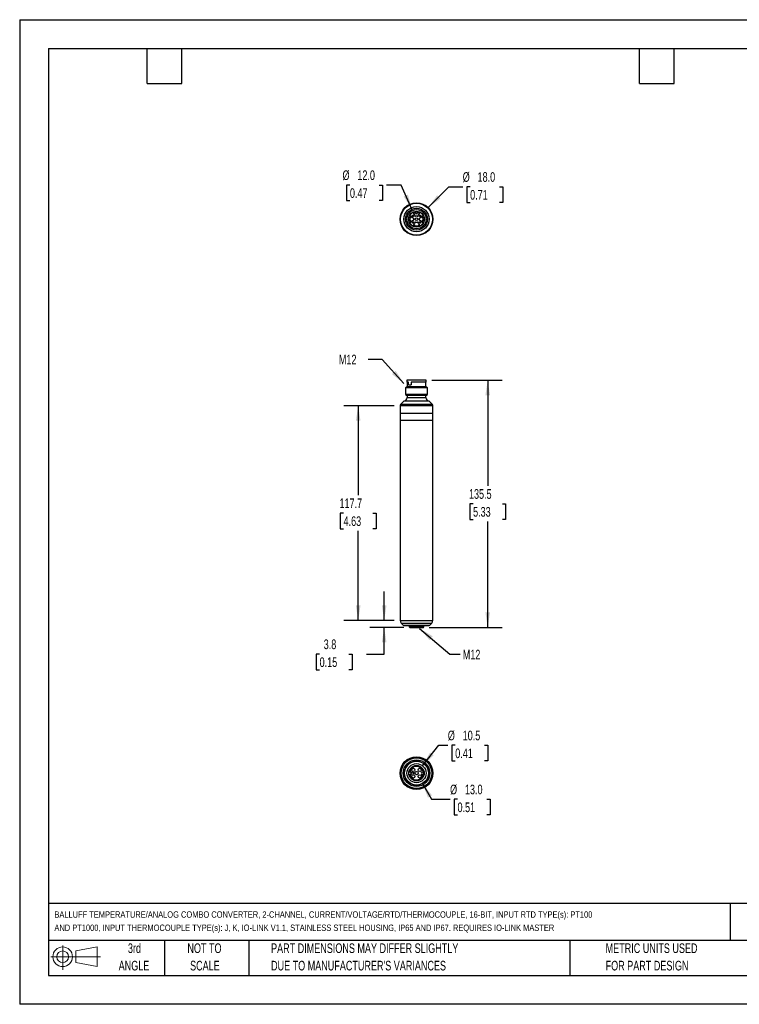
# Model space of a CAD drawing. Header units: millimetres. Extents: x 0 to 699, y 0 to 540.
# Tile 1 of 2: x 0 to 394, y 0 to 540. Entities that reach past the tile are written whole.
import ezdxf

# ---------------------------------------------------------------- set-up
doc = ezdxf.new("R2010")
doc.units = ezdxf.units.MM
doc.header["$LTSCALE"] = 2.5
doc.linetypes.add('CENTERX2', pattern=[20.32, 12.7, -2.54, 2.54, -2.54])
doc.layers.add('DIMENSIONS', color=140, linetype='Continuous', lineweight=25)
doc.layers.add('TEXT', color=140, linetype='Continuous', lineweight=25)
doc.layers.add('SLD-DEFPOINTS', color=7, linetype='Continuous')
doc.styles.add('SLDTEXTSTYLE0', font='TXT', dxfattribs={"width": 0.7})
doc.dimstyles.new('SLDDIMSTYLE0', dxfattribs={"dimtxt": 5.39502, "dimasz": 8.255, "dimexe": 0, "dimexo": 0.0625, "dimgap": 1.348755, "dimtad": 0, "dimtih": 1, "dimtoh": 1, "dimrnd": 1e-09, "dimzin": 12, "dimdsep": 46, "dimtxsty": 'SLDTEXTSTYLE0', "dimsah": 1, "dimcen": 0.09, "dimadec": 0, "dimazin": 3, "dimtfac": 1, "dimtofl": 0, "dimtmove": 0, "dimatfit": 3, "dimfxl": 0, "dimfrac": 2, "dimtolj": 1, "dimtzin": 12, "dimarcsym": 0})
doc.dimstyles.new('SLDDIMSTYLE1', dxfattribs={"dimtxt": 5.39502, "dimasz": 8.255, "dimexe": 0, "dimexo": 0.0625, "dimgap": 1.348755, "dimtad": 0, "dimtih": 1, "dimtoh": 1, "dimrnd": 1e-09, "dimzin": 12, "dimdsep": 46, "dimtxsty": 'SLDTEXTSTYLE0', "dimsah": 1, "dimcen": 0.09, "dimadec": 0, "dimazin": 3, "dimtfac": 1, "dimtmove": 0, "dimatfit": 0, "dimfxl": 0, "dimfrac": 2, "dimtolj": 1, "dimtzin": 12, "dimarcsym": 0})
doc.dimstyles.new('SLDDIMSTYLE2', dxfattribs={"dimtxt": 0.18, "dimasz": 8.255, "dimexe": 0, "dimexo": 0.0625, "dimgap": 0, "dimtad": 0, "dimtih": 1, "dimtoh": 1, "dimdec": 0, "dimrnd": 1e-09, "dimzin": 0, "dimdsep": 46, "dimtxsty": 'Standard', "dimsah": 1, "dimcen": 0.09, "dimadec": 0, "dimazin": 0, "dimtfac": 8.255, "dimtdec": 0, "dimtofl": 0, "dimtmove": 0, "dimatfit": 3, "dimfxl": 0, "dimfrac": 2, "dimtolj": 1, "dimtzin": 0, "dimarcsym": 0})
doc.dimstyles.new('SLDDIMSTYLE3', dxfattribs={"dimtxt": 5.39502, "dimasz": 8.255, "dimexe": 0, "dimexo": 0.0625, "dimgap": 1.348755, "dimtad": 0, "dimtih": 1, "dimtoh": 1, "dimrnd": 1e-09, "dimzin": 4, "dimdsep": 46, "dimtxsty": 'SLDTEXTSTYLE0', "dimsah": 1, "dimcen": 0, "dimadec": 0, "dimazin": 1, "dimtfac": 1, "dimtofl": 0, "dimtmove": 0, "dimatfit": 3, "dimfxl": 0, "dimfrac": 2, "dimtolj": 1, "dimtzin": 12, "dimarcsym": 0})
doc.dimstyles.new('SLDDIMSTYLE4', dxfattribs={"dimtxt": 5.39502, "dimasz": 8.255, "dimexe": 0, "dimexo": 0.0625, "dimgap": 1.348755, "dimtad": 0, "dimtih": 1, "dimtoh": 1, "dimrnd": 1e-09, "dimzin": 12, "dimdsep": 46, "dimtxsty": 'SLDTEXTSTYLE0', "dimsah": 1, "dimcen": 0, "dimadec": 0, "dimazin": 3, "dimtfac": 1, "dimtofl": 0, "dimtmove": 0, "dimatfit": 3, "dimfxl": 0, "dimfrac": 2, "dimtolj": 1, "dimtzin": 12, "dimarcsym": 0})

# ---------------------------------------------------------------- blocks, each defined once
blk = doc.blocks.new('Block11')
at = {"color": 7, "linetype": 'Continuous', "lineweight": 18}
for p, q in [((6.47, 13.28), (6.47, 0)), ((13.7, 10.42), (25.44, 12.58)), ((25.44, 12.58), (25.44, 1.83)), ((0, 7.2), (27.18, 7.2)), ((13.7, 3.99), (13.7, 10.42)), ((13.7, 3.99), (25.44, 1.83))]:
    blk.add_line(p, q, dxfattribs=at)
for radius in [5.38, 3.21]:
    blk.add_circle((6.47, 7.2), radius, dxfattribs=at)
blk = doc.blocks.new('Block12')
at = {"layer": 'SLD-DEFPOINTS'}
blk.add_blockref('Block11', (0, 0), dxfattribs=at)
blk = doc.blocks.new('SW_NOTE_0')
at = {"layer": 'TEXT', "color": 0, "linetype": 'CENTERX2', "lineweight": 18, "char_height": 3.5, "attachment_point": 1, "style": 'SLDTEXTSTYLE0'}
for s, insert in [('BALLUFF TEMPERATURE/ANALOG COMBO CONVERTER, 2-CHANNEL, CURRENT/VOLTAGE/RTD/THERMOCOUPLE, 16-BIT, INPUT RTD TYPE(s): PT100', (0, 4.51)), ('AND PT1000, INPUT THERMOCOUPLE TYPE(s): J, K, IO-LINK V1.1, STAINLESS STEEL HOUSING, IP65 AND IP67. REQUIRES IO-LINK MASTER', (0, -2.74))]:
    blk.add_mtext(s, dxfattribs=dict(at, insert=insert))
blk = doc.blocks.new('SW_NOTE_0_3')
at = {"layer": 'TEXT', "color": 0, "linetype": 'CENTERX2', "lineweight": 18, "char_height": 5.2917, "attachment_point": 1, "style": 'SLDTEXTSTYLE0'}
for s, insert in [('PART DIMENSIONS MAY DIFFER SLIGHTLY', (0, 6.82)), ("DUE TO MANUFACTURER'S VARIANCES", (0, -2.73))]:
    blk.add_mtext(s, dxfattribs=dict(at, insert=insert))
blk = doc.blocks.new('SW_NOTE_0_4')
at = {"layer": 'TEXT', "color": 0, "linetype": 'CENTERX2', "lineweight": 18, "char_height": 5.292, "attachment_point": 2, "style": 'SLDTEXTSTYLE0'}
for s, insert in [('NOT TO', (13.15, 6.82)), ('SCALE', (13.39, -2.73))]:
    blk.add_mtext(s, dxfattribs=dict(at, insert=insert))
blk = doc.blocks.new('SW_NOTE_0_5')
at = {"layer": 'TEXT', "color": 0, "linetype": 'CENTERX2', "lineweight": 18, "char_height": 5.292, "attachment_point": 2, "style": 'SLDTEXTSTYLE0'}
for s, insert in [('3rd', (5.79, 6.82)), ('ANGLE', (5.54, -2.73))]:
    blk.add_mtext(s, dxfattribs=dict(at, insert=insert))
blk = doc.blocks.new('SW_NOTE_0_6')
at = {"layer": 'TEXT', "color": 0, "linetype": 'CENTERX2', "lineweight": 18, "char_height": 5.2917, "attachment_point": 1, "style": 'SLDTEXTSTYLE0'}
for s, insert in [('METRIC UNITS USED', (0, 6.82)), ('FOR PART DESIGN', (0, -2.73))]:
    blk.add_mtext(s, dxfattribs=dict(at, insert=insert))
blk = doc.blocks.new('_D')
at = {"layer": 'DIMENSIONS'}
for p, q in [((225.95, 342.12), (264.49, 342.12)), ((256.55, 342.12), (256.55, 284.16)), ((248.54, 274.37), (246.73, 274.37)), ((246.73, 274.37), (246.73, 265.8)), ((264.57, 274.37), (266.38, 274.37)), ((266.38, 274.37), (266.38, 265.8)), ((246.73, 265.8), (248.54, 265.8)), ((256.55, 206.62), (256.55, 264.59)), ((266.38, 265.8), (264.57, 265.8)), ((224.45, 206.62), (264.49, 206.62))]:
    blk.add_line(p, q, dxfattribs=at)
for points in [[(256.55, 342.12), (255.28, 333.87), (257.82, 333.87)], [(256.55, 206.62), (257.82, 214.88), (255.28, 214.88)]]:
    blk.add_solid(points, dxfattribs=at)
at = {"layer": 'DIMENSIONS', "char_height": 5.292, "attachment_point": 1, "style": 'SLDTEXTSTYLE0'}
for s, insert in [('135.5', (246.29, 282.4)), ('5.33', (248.54, 272.62))]:
    blk.add_mtext(s, dxfattribs=dict(at, insert=insert))
blk = doc.blocks.new('_D_1')
at = {"layer": 'DIMENSIONS'}
for p, q in [((205.35, 328.12), (177.62, 328.12)), ((185.56, 328.12), (185.56, 279.04)), ((177.54, 269.26), (175.73, 269.26)), ((175.73, 269.26), (175.73, 260.69)), ((193.58, 269.26), (195.39, 269.26)), ((195.39, 269.26), (195.39, 260.69)), ((175.73, 260.69), (177.54, 260.69)), ((185.56, 210.4), (185.56, 259.48)), ((195.39, 260.69), (193.58, 260.69)), ((205.35, 210.4), (177.62, 210.4))]:
    blk.add_line(p, q, dxfattribs=at)
for points in [[(185.56, 328.12), (184.29, 319.86), (186.83, 319.86)], [(185.56, 210.4), (186.83, 218.66), (184.29, 218.66)]]:
    blk.add_solid(points, dxfattribs=at)
at = {"layer": 'DIMENSIONS', "char_height": 5.292, "attachment_point": 1, "style": 'SLDTEXTSTYLE0'}
for s, insert in [('117.7', (175.3, 277.29)), ('4.63', (177.54, 267.51))]:
    blk.add_mtext(s, dxfattribs=dict(at, insert=insert))
blk = doc.blocks.new('_D_2')
at = {"layer": 'DIMENSIONS'}
for p, q in [((199.8, 210.4), (199.8, 226.28)), ((205.35, 210.4), (191.86, 210.4)), ((210.66, 206.62), (191.86, 206.62)), ((199.8, 191.97), (199.8, 206.62)), ((164.42, 191.97), (162.61, 191.97)), ((162.61, 191.97), (162.61, 183.39)), ((180.45, 191.97), (182.26, 191.97)), ((182.26, 191.97), (182.26, 183.39)), ((190.18, 191.97), (199.8, 191.97)), ((162.61, 183.39), (164.42, 183.39)), ((182.26, 183.39), (180.45, 183.39))]:
    blk.add_line(p, q, dxfattribs=at)
for points in [[(199.8, 210.4), (201.07, 218.66), (198.53, 218.66)], [(199.8, 206.62), (198.53, 198.37), (201.07, 198.37)]]:
    blk.add_solid(points, dxfattribs=at)
at = {"layer": 'DIMENSIONS', "char_height": 5.292, "attachment_point": 1, "style": 'SLDTEXTSTYLE0'}
for s, insert in [('3.8', (166.66, 200)), ('0.15', (164.42, 190.21))]:
    blk.add_mtext(s, dxfattribs=dict(at, insert=insert))
blk = doc.blocks.new('_D_3')
at = {"layer": 'DIMENSIONS'}
for p, q in [((223.89, 436.76), (235.27, 448.15)), ((235.27, 448.15), (242.85, 448.15)), ((246.92, 448.15), (245.11, 448.15)), ((245.11, 448.15), (245.11, 439.57)), ((262.95, 448.15), (264.76, 448.15)), ((264.76, 448.15), (264.76, 439.57)), ((245.11, 439.57), (246.92, 439.57)), ((264.76, 439.57), (262.95, 439.57))]:
    blk.add_line(p, q, dxfattribs=at)
blk.add_solid([(223.89, 436.76), (230.62, 441.7), (228.83, 443.5)], dxfattribs=at)
at = {"layer": 'DIMENSIONS', "char_height": 5.292, "attachment_point": 1, "style": 'SLDTEXTSTYLE0'}
for s, insert in [('%%c', (242.85, 456.17)), ('18.0', (250.99, 456.17)), ('0.71', (246.92, 446.39))]:
    blk.add_mtext(s, dxfattribs=dict(at, insert=insert))
blk = doc.blocks.new('_D_4')
at = {"layer": 'DIMENSIONS'}
for p, q in [((181.03, 449.12), (179.22, 449.12)), ((179.22, 449.12), (179.22, 440.55)), ((197.07, 449.12), (198.88, 449.12)), ((198.88, 449.12), (198.88, 440.55)), ((209.04, 449.12), (201.14, 449.12)), ((215.05, 435.86), (209.04, 449.12)), ((179.22, 440.55), (181.03, 440.55)), ((198.88, 440.55), (197.07, 440.55))]:
    blk.add_line(p, q, dxfattribs=at)
blk.add_solid([(215.05, 435.86), (212.8, 443.91), (210.49, 442.86)], dxfattribs=at)
at = {"layer": 'DIMENSIONS', "char_height": 5.292, "attachment_point": 1, "style": 'SLDTEXTSTYLE0'}
for s, insert in [('%%c', (176.96, 457.15)), ('12.0', (185.11, 457.15)), ('0.47', (181.03, 447.37))]:
    blk.add_mtext(s, dxfattribs=dict(at, insert=insert))
blk = doc.blocks.new('_D_5')
at = {"layer": 'DIMENSIONS'}
for p, q in [((220.8, 130.82), (229.69, 141.98)), ((229.69, 141.98), (234.69, 141.98)), ((238.76, 141.98), (236.95, 141.98)), ((236.95, 141.98), (236.95, 133.41)), ((254.79, 141.98), (256.6, 141.98)), ((256.6, 141.98), (256.6, 133.41)), ((236.95, 133.41), (238.76, 133.41)), ((256.6, 133.41), (254.79, 133.41))]:
    blk.add_line(p, q, dxfattribs=at)
blk.add_solid([(220.8, 130.82), (226.94, 136.49), (224.95, 138.07)], dxfattribs=at)
at = {"layer": 'DIMENSIONS', "char_height": 5.292, "attachment_point": 1, "style": 'SLDTEXTSTYLE0'}
for s, insert in [('%%c', (234.69, 150.01)), ('10.5', (242.83, 150.01)), ('0.41', (238.76, 140.23))]:
    blk.add_mtext(s, dxfattribs=dict(at, insert=insert))
blk = doc.blocks.new('_D_6')
at = {"layer": 'DIMENSIONS'}
for p, q in [((220.78, 121.09), (225.8, 112.39)), ((225.8, 112.39), (235.94, 112.39)), ((240.01, 112.39), (238.2, 112.39)), ((238.2, 112.39), (238.2, 103.82)), ((256.04, 112.39), (257.85, 112.39)), ((257.85, 112.39), (257.85, 103.82)), ((238.2, 103.82), (240.01, 103.82)), ((257.85, 103.82), (256.04, 103.82))]:
    blk.add_line(p, q, dxfattribs=at)
blk.add_solid([(220.78, 121.09), (223.8, 113.3), (226, 114.57)], dxfattribs=at)
at = {"layer": 'DIMENSIONS', "char_height": 5.292, "attachment_point": 1, "style": 'SLDTEXTSTYLE0'}
for s, insert in [('%%c', (235.94, 120.42)), ('13.0', (244.08, 120.42)), ('0.51', (240.01, 110.64))]:
    blk.add_mtext(s, dxfattribs=dict(at, insert=insert))

msp = doc.modelspace()

# ---------------------------------------------------------------- linework, layer by layer
at = {"color": 7, "linetype": 'Continuous'}
for p, q in [((0.006, 539.757), (0.006, 0.007)), ((0.006, 539.757), (698.506, 539.757)), ((698.506, 0.007), (0.006, 0.007))]:
    msp.add_line(p, q, dxfattribs=at)
for p, q in [((216.926, 434.504), (216.926, 433.997)), ((218.126, 433.997), (218.126, 434.504)), ((212.276, 342.124), (212.276, 341.124)), ((222.776, 342.124), (212.276, 342.124)), ((213.174, 341.124), (212.276, 341.124)), ((212.326, 341.124), (212.326, 338.424)), ((213.174, 339.624), (213.174, 341.124)), ((222.776, 341.124), (214.589, 341.124)), ((214.589, 341.124), (214.589, 339.624)), ((214.625, 341.124), (214.625, 339.624)), ((222.726, 338.424), (222.726, 341.124)), ((222.776, 341.124), (222.776, 342.124)), ((212.326, 338.424), (211.526, 337.962)), ((211.526, 337.962), (211.526, 334.286)), ((223.526, 337.962), (211.526, 337.962)), ((222.726, 338.424), (212.326, 338.424)), ((213.174, 339.624), (214.589, 339.624)), ((214.589, 339.624), (214.625, 339.624)), ((223.526, 337.962), (222.726, 338.424)), ((223.526, 334.286), (223.526, 337.962)), ((210.646, 330.654), (208.819, 328.827)), ((224.406, 330.654), (210.646, 330.654)), ((211.526, 334.286), (212.326, 333.824)), ((223.526, 334.286), (211.526, 334.286)), ((212.326, 333.824), (212.326, 332.624)), ((222.726, 333.824), (212.326, 333.824)), ((212.326, 332.624), (222.726, 332.624)), ((222.726, 333.824), (223.526, 334.286)), ((222.726, 332.624), (222.726, 333.824)), ((226.233, 328.827), (224.406, 330.654)), ((208.526, 328.119), (208.526, 324.124)), ((226.526, 328.119), (208.526, 328.119)), ((208.526, 324.124), (226.526, 324.124)), ((208.596, 324.124), (208.596, 320.124)), ((226.233, 328.827), (208.819, 328.827)), ((226.456, 320.124), (226.456, 324.124)), ((226.526, 324.124), (226.526, 328.119)), ((208.526, 320.124), (208.526, 210.402)), ((226.526, 320.124), (208.526, 320.124)), ((226.526, 210.402), (226.526, 320.124)), ((208.526, 210.402), (226.526, 210.402)), ((209.112, 208.988), (210.183, 207.917)), ((209.112, 208.988), (225.94, 208.988)), ((210.183, 207.917), (224.869, 207.917)), ((210.89, 207.624), (224.162, 207.624)), ((213.583, 207.624), (213.583, 206.874)), ((213.583, 206.874), (213.837, 206.624)), ((213.583, 206.874), (221.526, 206.874)), ((213.837, 206.624), (221.276, 206.624)), ((221.276, 206.624), (221.526, 206.874)), ((221.526, 206.874), (221.526, 207.624)), ((224.869, 207.917), (225.94, 208.988)), ((213.583, 127.393), (213.837, 127.393)), ((213.583, 126.043), (213.837, 126.043)), ((214.026, 127.393), (213.837, 127.393)), ((213.837, 126.043), (214.026, 126.043)), ((214.696, 127.418), (214.696, 127.043)), ((214.749, 127.418), (214.696, 127.418)), ((214.696, 127.043), (214.749, 127.043)), ((214.696, 126.155), (214.696, 126.093)), ((215.111, 126.155), (214.696, 126.155)), ((214.696, 126.093), (215.196, 126.093)), ((215.015, 127.126), (214.749, 127.418)), ((214.749, 127.043), (214.749, 127.334)), ((214.749, 127.334), (214.983, 127.074)), ((214.983, 127.074), (215.015, 127.053)), ((215.058, 127.105), (215.015, 127.126)), ((215.015, 127.053), (215.058, 127.043)), ((215.121, 126.218), (215.036, 126.218)), ((215.036, 126.218), (215.111, 126.155)), ((215.079, 127.105), (215.058, 127.105)), ((215.058, 127.043), (215.079, 127.043)), ((215.121, 127.397), (215.079, 127.407)), ((215.079, 127.407), (215.079, 127.355)), ((215.079, 127.355), (215.111, 127.334)), ((215.111, 127.126), (215.079, 127.105)), ((215.079, 127.043), (215.121, 127.053)), ((215.111, 127.334), (215.132, 127.303)), ((215.132, 127.157), (215.111, 127.126)), ((215.164, 127.355), (215.121, 127.397)), ((215.121, 127.053), (215.164, 127.095)), ((215.196, 126.155), (215.121, 126.218)), ((215.132, 127.303), (215.143, 127.251)), ((215.143, 127.209), (215.132, 127.157)), ((215.143, 127.251), (215.143, 127.209)), ((215.185, 127.314), (215.164, 127.355)), ((215.164, 127.095), (215.185, 127.136)), ((215.196, 127.241), (215.185, 127.314)), ((215.185, 127.136), (215.196, 127.199)), ((215.196, 127.199), (215.196, 127.241)), ((215.196, 126.093), (215.196, 126.155)), ((215.736, 126.791), (215.726, 126.739)), ((215.726, 126.739), (215.726, 126.676)), ((215.726, 126.676), (215.736, 126.624)), ((215.768, 126.843), (215.736, 126.791)), ((215.736, 126.624), (215.768, 126.572)), ((215.811, 126.874), (215.768, 126.843)), ((215.768, 126.572), (215.811, 126.541)), ((215.779, 126.739), (215.79, 126.781)), ((215.779, 126.676), (215.779, 126.739)), ((215.79, 126.635), (215.779, 126.676)), ((215.79, 126.781), (215.811, 126.812)), ((215.811, 126.604), (215.79, 126.635)), ((215.853, 126.895), (215.811, 126.874)), ((215.811, 126.812), (215.853, 126.833)), ((215.843, 126.583), (215.811, 126.604)), ((215.811, 126.541), (215.864, 126.52)), ((215.875, 126.572), (215.843, 126.583)), ((215.853, 126.833), (215.853, 126.895)), ((215.864, 126.52), (215.907, 126.52)), ((215.896, 126.572), (215.875, 126.572)), ((215.928, 126.583), (215.896, 126.572)), ((215.907, 126.52), (215.96, 126.541)), ((215.96, 126.604), (215.928, 126.583)), ((216.226, 126.895), (215.949, 126.895)), ((215.949, 126.895), (215.949, 126.822)), ((215.949, 126.822), (215.981, 126.781)), ((215.981, 126.635), (215.96, 126.604)), ((215.96, 126.541), (216.002, 126.572)), ((215.981, 126.781), (215.992, 126.739)), ((215.992, 126.676), (215.981, 126.635)), ((215.992, 126.739), (215.992, 126.676)), ((216.034, 126.791), (216.002, 126.843)), ((216.002, 126.843), (216.173, 126.843)), ((216.002, 126.572), (216.034, 126.624)), ((216.045, 126.739), (216.034, 126.791)), ((216.034, 126.624), (216.045, 126.676)), ((216.045, 126.676), (216.045, 126.739)), ((216.173, 126.843), (216.173, 126.541)), ((216.173, 126.541), (216.226, 126.541)), ((216.226, 126.541), (216.226, 126.895)), ((220.186, 127.314), (220.176, 127.272)), ((220.176, 127.272), (220.176, 127.189)), ((220.176, 127.189), (220.186, 127.147)), ((220.176, 125.968), (220.176, 125.905)), ((220.325, 125.968), (220.176, 125.968)), ((220.176, 125.905), (220.325, 125.905)), ((220.208, 127.355), (220.186, 127.314)), ((220.186, 127.147), (220.208, 127.105)), ((220.229, 127.386), (220.208, 127.355)), ((220.208, 127.105), (220.229, 127.074)), ((220.261, 127.407), (220.229, 127.386)), ((220.229, 127.261), (220.24, 127.314)), ((220.229, 127.199), (220.229, 127.261)), ((220.24, 127.147), (220.229, 127.199)), ((220.229, 127.074), (220.261, 127.053)), ((220.24, 127.314), (220.25, 127.334)), ((220.25, 127.126), (220.24, 127.147)), ((220.25, 127.334), (220.272, 127.355)), ((220.272, 127.105), (220.25, 127.126)), ((220.293, 127.418), (220.261, 127.407)), ((220.261, 127.053), (220.293, 127.043)), ((220.272, 127.355), (220.293, 127.366)), ((220.293, 127.095), (220.272, 127.105)), ((220.293, 127.366), (220.293, 127.418)), ((220.335, 127.095), (220.293, 127.095)), ((220.293, 127.043), (220.335, 127.043)), ((220.389, 126.218), (220.325, 126.218)), ((220.325, 126.218), (220.325, 125.968)), ((220.325, 125.905), (220.325, 125.801)), ((220.325, 125.801), (220.389, 125.801)), ((220.378, 127.116), (220.335, 127.095)), ((220.335, 127.043), (220.378, 127.053)), ((220.399, 127.147), (220.378, 127.116)), ((220.378, 127.053), (220.41, 127.074)), ((220.676, 125.968), (220.389, 126.218)), ((220.389, 126.145), (220.389, 125.968)), ((220.591, 125.968), (220.389, 126.145)), ((220.389, 125.968), (220.591, 125.968)), ((220.389, 125.801), (220.389, 125.905)), ((220.389, 125.905), (220.676, 125.905)), ((220.41, 127.209), (220.399, 127.147)), ((220.452, 127.251), (220.41, 127.251)), ((220.41, 127.251), (220.41, 127.209)), ((220.41, 127.074), (220.431, 127.126)), ((220.431, 127.126), (220.463, 127.084)), ((220.452, 127.209), (220.452, 127.251)), ((220.474, 127.147), (220.452, 127.209)), ((220.463, 127.084), (220.495, 127.064)), ((220.495, 127.126), (220.474, 127.147)), ((220.538, 127.105), (220.495, 127.126)), ((220.495, 127.064), (220.538, 127.053)), ((220.559, 127.105), (220.538, 127.105)), ((220.538, 127.053), (220.559, 127.053)), ((220.601, 127.397), (220.559, 127.407)), ((220.559, 127.407), (220.559, 127.355)), ((220.559, 127.355), (220.591, 127.334)), ((220.591, 127.126), (220.559, 127.105)), ((220.559, 127.053), (220.601, 127.064)), ((220.591, 127.334), (220.612, 127.303)), ((220.612, 127.157), (220.591, 127.126)), ((220.644, 127.355), (220.601, 127.397)), ((220.601, 127.064), (220.644, 127.105)), ((220.612, 127.303), (220.623, 127.251)), ((220.623, 127.209), (220.612, 127.157)), ((220.623, 127.251), (220.623, 127.209)), ((220.665, 127.314), (220.644, 127.355)), ((220.644, 127.105), (220.665, 127.147)), ((220.676, 127.241), (220.665, 127.314)), ((220.665, 127.147), (220.676, 127.22)), ((220.676, 127.22), (220.676, 127.241)), ((220.676, 125.905), (220.676, 125.968))]:
    msp.add_line(p, q)
for centre, radius in [((217.526, 430.397), 9), ((217.526, 430.397), 8.707), ((217.526, 430.397), 6.88), ((217.526, 430.397), 6), ((217.526, 430.397), 5.25), ((217.526, 430.397), 4.35), ((217.526, 430.397), 4.15), ((215.758, 432.165), 0.5), ((215.758, 432.165), 0.282), ((219.294, 432.165), 0.5), ((219.294, 432.165), 0.282), ((215.758, 428.63), 0.5), ((215.758, 428.63), 0.282), ((217.526, 430.397), 0.75), ((219.294, 428.63), 0.5), ((219.294, 428.63), 0.282), ((217.526, 126.718), 9), ((217.526, 126.718), 8.414), ((217.526, 126.718), 7.343), ((217.526, 126.718), 6.636), ((217.526, 126.718), 6.5), ((217.526, 126.718), 5.25), ((217.526, 126.721), 4.25), ((215.758, 128.485), 0.9), ((215.758, 124.95), 0.9), ((217.526, 126.718), 0.9), ((219.294, 128.485), 0.9), ((219.294, 124.95), 0.9)]:
    msp.add_circle(centre, radius)
for centre, radius, start, end in [((217.526, 430.397), 3.6, 153.51595, 206.48405), ((214.483, 431.914), 0.2, 11.15672, 153.51595), ((215.758, 432.165), 1.1, 191.15673, 266.77091), ((216.01, 433.441), 0.2, 116.48405, 258.84328), ((217.526, 430.397), 3.6, 99.56038, 116.48405), ((215.758, 432.165), 1.1, 3.22909, 78.84327), ((217.056, 432.238), 0.2, 183.22909, 284.31658), ((217.526, 433.997), 0.6, 180, 0), ((217.526, 430.397), 1.7, 75.68342, 104.31658), ((217.996, 432.238), 0.2, 255.68342, 356.77091), ((217.526, 430.397), 3.6, 63.51595, 80.43962), ((219.294, 432.165), 1.1, 101.15673, 176.77091), ((219.042, 433.441), 0.2, 281.15672, 63.51595), ((219.294, 432.165), 1.1, 273.22909, 348.84327), ((220.569, 431.914), 0.2, 26.48405, 168.84328), ((217.526, 430.397), 3.6, 333.51595, 26.48405), ((214.483, 428.881), 0.2, 206.48405, 348.84328), ((215.758, 428.63), 1.1, 93.22909, 168.84327), ((215.685, 430.867), 0.2, 345.68342, 86.77091), ((215.685, 429.928), 0.2, 273.22909, 14.31658), ((216.01, 427.354), 0.2, 101.15672, 243.51595), ((217.526, 430.397), 1.7, 165.68342, 194.31658), ((217.526, 430.397), 3.6, 243.51595, 296.48405), ((215.758, 428.63), 1.1, 281.15673, 356.77091), ((217.056, 428.556), 0.2, 75.68342, 176.77091), ((217.526, 430.397), 1.7, 255.68342, 284.31658), ((217.996, 428.556), 0.2, 3.22909, 104.31658), ((219.294, 428.63), 1.1, 183.22909, 258.84327), ((219.042, 427.354), 0.2, 296.48405, 78.84327), ((219.367, 430.867), 0.2, 93.22909, 194.31658), ((219.367, 429.928), 0.2, 165.68342, 266.77091), ((217.526, 430.397), 1.7, 345.68342, 14.31658), ((219.294, 428.63), 1.1, 11.15673, 86.77091), ((220.569, 428.881), 0.2, 191.15672, 333.51595), ((210.326, 332.628), 2, 279.20677, 359.87868), ((224.726, 332.628), 2, 180.12132, 260.79323), ((209.526, 328.119), 1, 135, 180), ((225.526, 328.119), 1, 0, 45), ((210.526, 210.402), 2, 180, 225), ((210.89, 208.624), 1, 225, 270), ((224.162, 208.624), 1, 270, 315), ((224.526, 210.402), 2, 315, 0), ((217.526, 126.718), 4, 189.71515, 170.28485), ((217.526, 126.718), 3.75, 190.36976, 169.63024), ((214.026, 126.718), 0.675, 270, 90)]:
    msp.add_arc(centre, radius, start, end)
at = {"layer": 'TEXT'}
for p, q in [((15.875, 523.875), (682.625, 523.875)), ((15.875, 523.875), (15.875, 15.875)), ((69.85, 504.825), (69.85, 523.875)), ((88.9, 504.825), (88.9, 523.875)), ((339.725, 504.825), (339.725, 523.875)), ((358.775, 504.825), (358.775, 523.875)), ((69.85, 504.825), (88.9, 504.825)), ((339.725, 504.825), (358.775, 504.825)), ((682.625, 55.315), (15.875, 55.315)), ((389.397, 55.315), (389.397, 34.925)), ((682.625, 34.925), (15.875, 34.925)), ((79.375, 34.925), (79.375, 15.875)), ((125.529, 34.925), (125.529, 15.875)), ((301.616, 34.925), (301.616, 15.875)), ((15.875, 15.875), (682.625, 15.875))]:
    msp.add_line(p, q, dxfattribs=at)

# ---------------------------------------------------------------- block references
at = {"layer": 'SLD-DEFPOINTS'}
msp.add_blockref('Block12', (17.095, 18.885), dxfattribs=at)
at = {"layer": 'TEXT', "linetype": 'CENTERX2', "lineweight": 18}
for name, p in [('SW_NOTE_0', (19.033, 46.462)), ('SW_NOTE_0_5', (57.118, 26.589)), ('SW_NOTE_0_4', (88.143, 26.589)), ('SW_NOTE_0_3', (137.798, 26.589)), ('SW_NOTE_0_6', (321.196, 26.589))]:
    msp.add_blockref(name, p, dxfattribs=at)

# ---------------------------------------------------------------- texts
at = {"layer": 'TEXT', "linetype": 'CENTERX2', "lineweight": 18, "char_height": 5.2917, "attachment_point": 1, "style": 'SLDTEXTSTYLE0'}
for insert in [(174.97, 356.096), (242.883, 194.346)]:
    msp.add_mtext('M12', dxfattribs=dict(at, insert=insert))

# ---------------------------------------------------------------- dimensions: what is measured, and where the dimension line sits
at = {"layer": 'DIMENSIONS'}
for p1, p2, dimstyle, picture, middle in [((220.002, 424.932), (215.05, 435.863), 'SLDDIMSTYLE3', '_D_4', (189.049, 449.122)), ((211.162, 424.033), (223.89, 436.761), 'SLDDIMSTYLE3', '_D_3', (254.935, 448.145)), ((214.254, 122.612), (220.798, 130.823), 'SLDDIMSTYLE4', '_D_5', (246.775, 141.982)), ((214.276, 132.347), (220.776, 121.089), 'SLDDIMSTYLE3', '_D_6', (248.026, 112.39))]:
    dim = msp.add_diameter_dim_2p(p1=p1, p2=p2, dimstyle=dimstyle, dxfattribs=at)
    dim.commit()
    dim.dimension.update_dxf_attribs({"geometry": picture, "text_midpoint": middle, "dimtype": 163})
for base, p1, p2, dimstyle, picture, middle in [((256.554, 206.624), (222.776, 342.124), (221.276, 206.624), 'SLDDIMSTYLE0', '_D', (256.554, 274.374)), ((185.561, 210.402), (208.526, 328.119), (208.526, 210.402), 'SLDDIMSTYLE0', '_D_1', (185.561, 269.261)), ((199.802, 210.402), (213.837, 206.624), (208.526, 210.402), 'SLDDIMSTYLE1', '_D_2', (199.802, 191.967))]:
    dim = msp.add_linear_dim(base=base, p1=p1, p2=p2, angle=90, dimstyle=dimstyle, dxfattribs=at)
    dim.commit()
    dim.dimension.update_dxf_attribs({"geometry": picture, "text_midpoint": middle, "dimtype": 160})

# ---------------------------------------------------------------- leaders
at = {"layer": 'TEXT', "linetype": 'CENTERX2', "lineweight": 18}
for points in [[(210.633, 340.293), (198.67, 353.485), (191.034, 353.485)], [(219.219, 206.088), (235.809, 191.969), (241.493, 191.969)]]:
    msp.add_leader(points, dimstyle='SLDDIMSTYLE2', dxfattribs=at)

doc.saveas('drawing.dxf')
